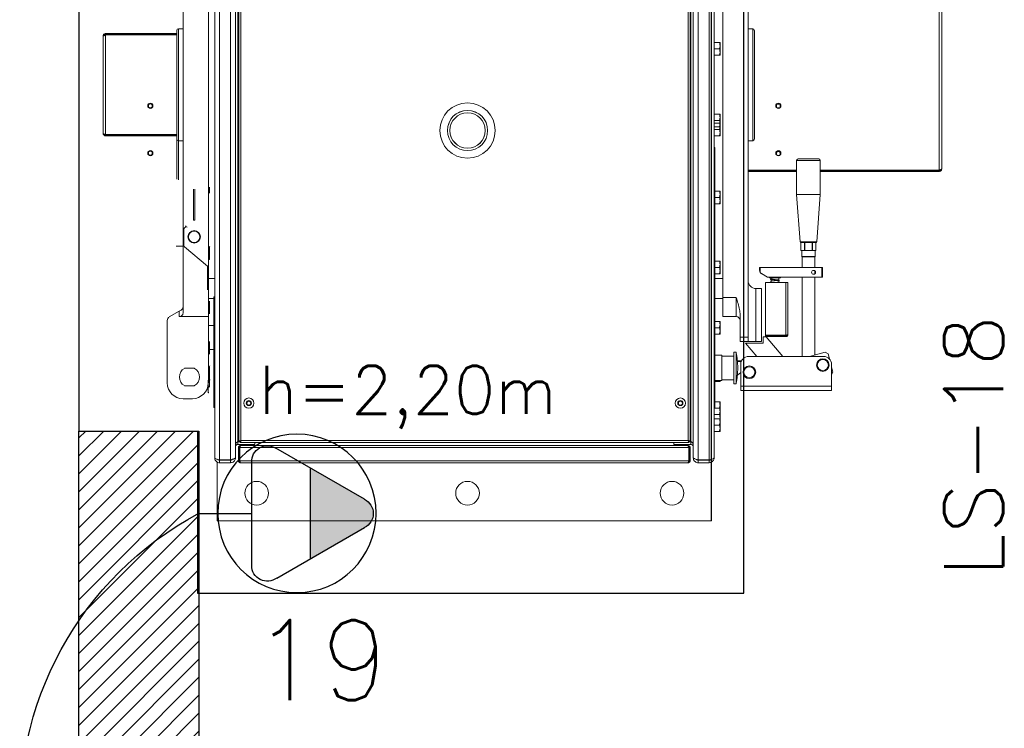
# Model space of a CAD drawing. Extents: x -21.9 to 51.8, y -25 to 17.
# Tile 44 of 53: x 13.8 to 15, y -4.1 to -3.2. Entities that reach past the tile are written whole.
import ezdxf
from ezdxf.enums import TextEntityAlignment as Align

# ---------------------------------------------------------------- set-up
doc = ezdxf.new("R2010")
doc.units = 0
doc.header["$MEASUREMENT"] = 0
for name, color, linetype in [('ILUMINACAO', 1, 'Continuous'), ('PAREDES', 8, 'Continuous'), ('TOMADAS_ENERGIA', 1, 'Continuous'), ('TUB_ELETRICA', 5, 'Continuous')]:
    doc.layers.add(name, color=color, linetype=linetype)
doc.styles.add('20--4-0', font='romans.shx', dxfattribs={"height": 0.08})
doc.styles.add('ROMANS', font='romans')

# ---------------------------------------------------------------- blocks, each defined once
blk = doc.blocks.new('LS-19')
for p, q in [((-133.1754, 58.0044), (-133.1754, 59.67)), ((-133.2159, 58.0947), (-133.2159, 59.1847)), ((-134.0068, 59.0725), (-134.0068, 58.2069)), ((-134.0068, 58.2069), (-133.8587, 58.2069)), ((-133.8587, 58.2069), (-133.8587, 58.0044)), ((-133.8587, 58.0044), (-133.1754, 58.0044))]:
    blk.add_line(p, q)
at = {"linetype": 'Continuous', "lineweight": 15}
for p, q in [((-133.8371, 58.1735), (-133.8371, 59.1059)), ((-133.831, 58.1709), (-133.831, 59.1085)), ((-133.8172, 58.1709), (-133.8172, 59.1085)), ((-133.8111, 58.1738), (-133.8111, 59.1056)), ((-133.2388, 59.1056), (-133.2388, 58.1738)), ((-133.2327, 59.1085), (-133.2327, 58.1709)), ((-133.2189, 59.1085), (-133.2189, 58.1709)), ((-133.2127, 59.1059), (-133.2127, 58.1735)), ((-133.8081, 58.1938), (-133.8081, 59.0856)), ((-133.2418, 59.0856), (-133.2418, 58.1938)), ((-133.8766, 58.3543), (-133.8766, 58.955)), ((-133.8067, 58.9268), (-133.8067, 58.1942)), ((-133.8042, 58.9259), (-133.8042, 58.1951)), ((-133.2451, 58.1951), (-133.2451, 58.9259)), ((-133.2426, 58.1942), (-133.2426, 58.9268)), ((-133.2019, 58.9294), (-133.2019, 58.3739)), ((-133.1703, 58.9251), (-133.1703, 58.3244)), ((-133.845, 58.35), (-133.845, 58.9055)), ((-132.9314, 58.7464), (-132.9314, 58.533)), ((-132.9281, 58.7447), (-132.9281, 58.5347)), ((-133.9734, 58.7036), (-133.9734, 58.7023)), ((-133.9734, 58.7036), (-133.8845, 58.7036)), ((-133.8845, 58.5219), (-133.8845, 58.7077)), ((-133.8766, 58.7097), (-133.8825, 58.7097)), ((-133.8825, 58.5209), (-133.8825, 58.7097)), ((-133.1644, 58.7097), (-133.1703, 58.7097)), ((-133.1644, 58.7097), (-133.1644, 58.5697)), ((-133.1624, 58.7077), (-133.1624, 58.5717)), ((-133.9766, 58.5791), (-133.9766, 58.7003)), ((-133.9734, 58.7023), (-133.8845, 58.7023)), ((-133.9734, 58.5775), (-133.9734, 58.7019)), ((-133.9734, 58.7019), (-133.8845, 58.7019)), ((-133.2127, 58.6923), (-133.206, 58.6923)), ((-133.2053, 58.6923), (-133.2053, 58.6883)), ((-133.2127, 58.6844), (-133.206, 58.6844)), ((-133.2053, 58.6883), (-133.2053, 58.6804)), ((-133.2053, 58.6804), (-133.2053, 58.6765)), ((-133.2127, 58.6765), (-133.206, 58.6765)), ((-133.2127, 58.6029), (-133.206, 58.6029)), ((-133.2127, 58.595), (-133.206, 58.595)), ((-133.2053, 58.6029), (-133.2053, 58.5989)), ((-133.2053, 58.5989), (-133.2053, 58.591)), ((-133.5461, 58.5826), (-133.5461, 58.5825)), ((-133.4959, 58.5825), (-133.4959, 58.5826)), ((-133.2127, 58.5917), (-133.206, 58.5917)), ((-133.2127, 58.5871), (-133.206, 58.5871)), ((-133.2127, 58.5838), (-133.206, 58.5838)), ((-133.2053, 58.5917), (-133.2053, 58.5878)), ((-133.2053, 58.591), (-133.2053, 58.5871)), ((-133.2053, 58.5878), (-133.2053, 58.5799)), ((-133.9734, 58.5775), (-133.8845, 58.5775)), ((-133.9734, 58.5758), (-133.9734, 58.5771)), ((-133.9734, 58.5771), (-133.8845, 58.5771)), ((-133.9734, 58.5758), (-133.8845, 58.5758)), ((-133.8845, 58.5717), (-133.8845, 58.5219)), ((-133.8825, 58.5697), (-133.8766, 58.5697)), ((-133.8825, 58.5697), (-133.8825, 58.5209)), ((-133.2127, 58.5759), (-133.206, 58.5759)), ((-133.2053, 58.5799), (-133.2053, 58.5759)), ((-133.1703, 58.5697), (-133.1644, 58.5697)), ((-133.2127, 58.5613), (-133.212, 58.5613)), ((-133.212, 58.5613), (-133.212, 58.2365)), ((-133.1096, 58.5451), (-133.1096, 58.5026)), ((-133.08, 58.5451), (-133.1096, 58.5451)), ((-133.1076, 58.547), (-133.0819, 58.547)), ((-133.08, 58.5026), (-133.08, 58.5451)), ((-133.1096, 58.533), (-133.1703, 58.533)), ((-133.1096, 58.5327), (-133.1703, 58.5327)), ((-133.1096, 58.5314), (-133.1703, 58.5314)), ((-132.9314, 58.533), (-133.08, 58.533)), ((-132.9314, 58.5327), (-133.08, 58.5327)), ((-132.9314, 58.5314), (-133.08, 58.5314)), ((-132.9314, 58.5314), (-132.9314, 58.5327)), ((-133.8636, 58.5093), (-133.8636, 58.4704)), ((-133.8617, 58.5093), (-133.8617, 58.4704)), ((-133.8617, 58.5093), (-133.8617, 58.4704)), ((-133.8434, 58.505), (-133.8434, 58.5116)), ((-133.212, 58.5067), (-133.206, 58.5067)), ((-133.2053, 58.5067), (-133.2053, 58.5028)), ((-133.8434, 58.5042), (-133.8434, 58.505)), ((-133.212, 58.4988), (-133.206, 58.4988)), ((-133.2053, 58.5028), (-133.2053, 58.4949)), ((-133.2053, 58.4949), (-133.2053, 58.4909)), ((-133.1096, 58.5026), (-133.1052, 58.4433)), ((-133.1096, 58.5026), (-133.08, 58.5026)), ((-133.0843, 58.4433), (-133.08, 58.5026)), ((-133.212, 58.4909), (-133.206, 58.4909)), ((-133.8617, 58.4704), (-133.8636, 58.4704)), ((-133.8755, 58.4388), (-133.8755, 58.4596)), ((-133.8753, 58.4379), (-133.8854, 58.4379)), ((-133.8459, 58.4132), (-133.8748, 58.4373)), ((-133.8432, 58.4376), (-133.8434, 58.4373)), ((-133.8434, 58.435), (-133.8434, 58.4373)), ((-133.8434, 58.4273), (-133.8434, 58.435)), ((-133.1052, 58.4433), (-133.0843, 58.4433)), ((-133.1042, 58.4424), (-133.0853, 58.4424)), ((-133.1041, 58.4424), (-133.1041, 58.4325)), ((-133.1041, 58.4424), (-133.1041, 58.4325)), ((-133.0996, 58.4424), (-133.0996, 58.4325)), ((-133.0993, 58.4424), (-133.0993, 58.4325)), ((-133.0902, 58.4424), (-133.0902, 58.4325)), ((-133.0899, 58.4424), (-133.0899, 58.4325)), ((-133.0854, 58.4325), (-133.0854, 58.4424)), ((-133.0854, 58.4424), (-133.0854, 58.4325)), ((-133.8434, 58.4217), (-133.8434, 58.4273)), ((-133.8434, 58.4215), (-133.8434, 58.4217)), ((-133.8434, 58.4215), (-133.8432, 58.4212)), ((-133.1041, 58.4325), (-133.1028, 58.4325)), ((-133.1032, 58.4325), (-133.1032, 58.4251)), ((-133.1032, 58.4251), (-133.1027, 58.4246)), ((-133.1032, 58.4251), (-133.0864, 58.4251)), ((-133.101, 58.4325), (-133.1028, 58.4325)), ((-133.1027, 58.4246), (-133.1027, 58.4112)), ((-133.0869, 58.4246), (-133.1027, 58.4246)), ((-133.0873, 58.4246), (-133.1027, 58.4246)), ((-133.101, 58.4325), (-133.0996, 58.4325)), ((-133.0993, 58.4325), (-133.0996, 58.4325)), ((-133.0993, 58.4325), (-133.0966, 58.4325)), ((-133.093, 58.4325), (-133.0966, 58.4325)), ((-133.093, 58.4325), (-133.0902, 58.4325)), ((-133.0899, 58.4325), (-133.0902, 58.4325)), ((-133.0899, 58.4325), (-133.0886, 58.4325)), ((-133.0868, 58.4325), (-133.0886, 58.4325)), ((-133.0869, 58.4246), (-133.0873, 58.4246)), ((-133.0869, 58.4246), (-133.0864, 58.4251)), ((-133.0869, 58.4112), (-133.0869, 58.4246)), ((-133.0868, 58.4325), (-133.0854, 58.4325)), ((-133.0864, 58.4251), (-133.0864, 58.4325)), ((-133.8459, 58.3836), (-133.8459, 58.4132)), ((-133.212, 58.4191), (-133.206, 58.4191)), ((-133.212, 58.4112), (-133.206, 58.4112)), ((-133.2053, 58.4191), (-133.2053, 58.4152)), ((-133.2053, 58.4152), (-133.2053, 58.4073)), ((-133.156, 58.4079), (-133.156, 58.4112)), ((-133.156, 58.4112), (-133.155, 58.4112)), ((-133.156, 58.4112), (-133.156, 58.4079)), ((-133.156, 58.4112), (-133.156, 58.4112)), ((-133.155, 58.4112), (-133.155, 58.405)), ((-133.155, 58.4112), (-133.078, 58.4112)), ((-133.078, 58.3994), (-133.078, 58.4112)), ((-133.078, 58.4112), (-133.077, 58.4112)), ((-133.077, 58.4112), (-133.077, 58.3994)), ((-133.8371, 58.3975), (-133.845, 58.3975)), ((-133.212, 58.4033), (-133.206, 58.4033)), ((-133.2019, 58.3975), (-133.212, 58.3975)), ((-133.2053, 58.4073), (-133.2053, 58.4033)), ((-133.156, 58.4079), (-133.156, 58.4079)), ((-133.1535, 58.4037), (-133.1535, 58.4037)), ((-133.1535, 58.4037), (-133.1461, 58.3994)), ((-133.1535, 58.4037), (-133.1461, 58.3994)), ((-133.1461, 58.3994), (-133.078, 58.3994)), ((-133.1461, 58.3994), (-133.1461, 58.3994)), ((-133.1436, 58.3994), (-133.1436, 58.3984)), ((-133.1436, 58.3984), (-133.1367, 58.3984)), ((-133.1414, 58.3984), (-133.1414, 58.397)), ((-133.1414, 58.396), (-133.1414, 58.3935)), ((-133.1367, 58.3984), (-133.1298, 58.3984)), ((-133.132, 58.3955), (-133.132, 58.3984)), ((-133.1298, 58.3984), (-133.1298, 58.3994)), ((-133.1027, 58.3994), (-133.1027, 58.3002)), ((-133.0869, 58.4033), (-133.0869, 58.4073)), ((-133.0869, 58.302), (-133.0869, 58.3994)), ((-133.0864, 58.4053), (-133.0862, 58.4064)), ((-133.0862, 58.4042), (-133.0864, 58.4053)), ((-133.0862, 58.4064), (-133.0862, 58.4065)), ((-133.0862, 58.4041), (-133.0862, 58.4042)), ((-133.077, 58.3994), (-133.078, 58.3994)), ((-133.1604, 58.3851), (-133.1604, 58.3189)), ((-133.1535, 58.3851), (-133.1604, 58.3851)), ((-133.1535, 58.3851), (-133.1535, 58.3189)), ((-133.1483, 58.3925), (-133.1229, 58.3925)), ((-133.1483, 58.3267), (-133.1483, 58.3925)), ((-133.132, 58.3925), (-133.132, 58.3944)), ((-133.1229, 58.3267), (-133.1229, 58.3925)), ((-133.1229, 58.3925), (-133.1206, 58.3925)), ((-133.1206, 58.3925), (-133.1206, 58.3273)), ((-133.8383, 58.3727), (-133.845, 58.3727)), ((-133.8383, 58.2365), (-133.8383, 58.3747)), ((-133.8371, 58.3747), (-133.8383, 58.3747)), ((-133.2019, 58.3727), (-133.212, 58.3727)), ((-133.2019, 58.3739), (-133.1851, 58.3739)), ((-133.2019, 58.35), (-133.2019, 58.3739)), ((-133.1851, 58.35), (-133.1851, 58.3739)), ((-133.8434, 58.3659), (-133.8434, 58.3694)), ((-133.8434, 58.358), (-133.8434, 58.3659)), ((-133.8939, 58.3495), (-133.8816, 58.3566)), ((-133.8816, 58.3566), (-133.8791, 58.358)), ((-133.8816, 58.35), (-133.8816, 58.3566)), ((-133.8807, 58.35), (-133.8816, 58.35)), ((-133.8807, 58.35), (-133.845, 58.35)), ((-133.845, 58.35), (-133.845, 58.2671)), ((-133.8434, 58.3536), (-133.8434, 58.358)), ((-133.1851, 58.35), (-133.2019, 58.35)), ((-133.1802, 58.3522), (-133.1802, 58.3244)), ((-133.8964, 58.2671), (-133.8964, 58.3452)), ((-133.8383, 58.3387), (-133.845, 58.3387)), ((-133.212, 58.344), (-133.206, 58.344)), ((-133.212, 58.3361), (-133.206, 58.3361)), ((-133.2053, 58.344), (-133.2053, 58.34)), ((-133.2053, 58.34), (-133.2053, 58.3321)), ((-133.212, 58.3282), (-133.206, 58.3282)), ((-133.2053, 58.3321), (-133.2053, 58.3282)), ((-133.1802, 58.3244), (-133.1703, 58.3244)), ((-133.1802, 58.3189), (-133.1802, 58.3244)), ((-133.1703, 58.3244), (-133.1703, 58.3189)), ((-133.1515, 58.3248), (-133.1515, 58.3169)), ((-133.1477, 58.3248), (-133.1515, 58.3248)), ((-133.1483, 58.3267), (-133.1229, 58.3267)), ((-133.1229, 58.3263), (-133.1483, 58.3263)), ((-133.1483, 58.3263), (-133.1483, 58.325)), ((-133.1483, 58.325), (-133.1229, 58.325)), ((-133.127, 58.3002), (-133.1477, 58.3248)), ((-133.1229, 58.325), (-133.1229, 58.3263)), ((-133.8434, 58.314), (-133.8434, 58.3188)), ((-133.8434, 58.3062), (-133.8434, 58.314)), ((-133.1703, 58.3189), (-133.1802, 58.3189)), ((-133.1515, 58.3169), (-133.1733, 58.3169)), ((-133.1733, 58.3169), (-133.1592, 58.3002)), ((-133.1604, 58.3189), (-133.1703, 58.3189)), ((-133.1535, 58.3189), (-133.1604, 58.3189)), ((-133.845, 58.309), (-133.8383, 58.309)), ((-133.8434, 58.3062), (-133.8434, 58.3031)), ((-133.2029, 58.3016), (-133.212, 58.3016)), ((-133.2029, 58.27), (-133.2029, 58.3016)), ((-133.1881, 58.3007), (-133.2029, 58.3007)), ((-133.1853, 58.3056), (-133.1881, 58.3056)), ((-133.1881, 58.2661), (-133.1881, 58.3056)), ((-133.1853, 58.2661), (-133.1853, 58.3056)), ((-133.1696, 58.3002), (-133.0758, 58.3002)), ((-133.0935, 58.3002), (-133.0739, 58.3055)), ((-133.0703, 58.3034), (-133.0739, 58.3055)), ((-133.0703, 58.3034), (-133.0686, 58.2972)), ((-133.875, 58.2854), (-133.8625, 58.2854)), ((-133.8431, 58.2883), (-133.8434, 58.2878)), ((-133.8434, 58.2874), (-133.8434, 58.2878)), ((-133.8434, 58.2815), (-133.8434, 58.2874)), ((-133.8431, 58.2883), (-133.8431, 58.2883)), ((-133.1836, 58.2949), (-133.1783, 58.2949)), ((-133.1788, 58.2939), (-133.1835, 58.2939)), ((-133.1795, 58.2904), (-133.1795, 58.2629)), ((-133.0659, 58.2904), (-133.0659, 58.2629)), ((-133.0659, 58.287), (-133.0642, 58.2805)), ((-133.8434, 58.274), (-133.8434, 58.2815)), ((-133.8434, 58.272), (-133.8434, 58.274)), ((-133.1836, 58.2768), (-133.1795, 58.2803)), ((-133.0659, 58.2775), (-133.0642, 58.2805)), ((-133.8625, 58.2636), (-133.875, 58.2636)), ((-133.8454, 58.2665), (-133.8454, 58.2704)), ((-133.8454, 58.2586), (-133.8454, 58.2665)), ((-133.8434, 58.2704), (-133.8447, 58.2704)), ((-133.8434, 58.2625), (-133.8447, 58.2625)), ((-133.8434, 58.272), (-133.8431, 58.2716)), ((-133.8434, 58.2695), (-133.8434, 58.272)), ((-133.8434, 58.2695), (-133.8432, 58.2715)), ((-133.8434, 58.2626), (-133.8434, 58.2695)), ((-133.8434, 58.2616), (-133.8434, 58.2626)), ((-133.212, 58.27), (-133.2029, 58.27)), ((-133.212, 58.2687), (-133.206, 58.2687)), ((-133.2057, 58.27), (-133.206, 58.2687)), ((-133.2053, 58.27), (-133.2053, 58.2687)), ((-133.2029, 58.271), (-133.1881, 58.271)), ((-133.1881, 58.2661), (-133.1853, 58.2661)), ((-133.1795, 58.2629), (-133.0659, 58.2629)), ((-133.1795, 58.2629), (-133.1795, 58.2578)), ((-133.0659, 58.2629), (-133.0659, 58.2578)), ((-133.8454, 58.2546), (-133.8454, 58.2586)), ((-133.1795, 58.2578), (-133.0659, 58.2578)), ((-133.8648, 58.2473), (-133.8766, 58.2473)), ((-133.8371, 58.2365), (-133.8383, 58.2365)), ((-133.2127, 58.2365), (-133.212, 58.2365)), ((-133.212, 58.2434), (-133.206, 58.2434)), ((-133.2053, 58.2434), (-133.2053, 58.2394)), ((-133.2053, 58.2394), (-133.2053, 58.2315)), ((-133.2127, 58.2355), (-133.206, 58.2355)), ((-133.2127, 58.2276), (-133.206, 58.2276)), ((-133.2053, 58.2315), (-133.2053, 58.2276)), ((-133.2053, 58.2276), (-133.2053, 58.2236)), ((-133.2053, 58.2236), (-133.2053, 58.2222)), ((-133.2127, 58.2223), (-133.206, 58.2223)), ((-133.2127, 58.2144), (-133.206, 58.2144)), ((-133.2053, 58.2223), (-133.2053, 58.2184)), ((-133.2053, 58.2184), (-133.2053, 58.2105)), ((-133.2127, 58.2065), (-133.206, 58.2065)), ((-133.2053, 58.2105), (-133.2053, 58.2065)), ((-133.8081, 58.1934), (-133.8088, 58.1933)), ((-133.8081, 58.1938), (-133.8051, 58.1938)), ((-133.8081, 58.1934), (-133.8081, 58.1903)), ((-133.8081, 58.1934), (-133.8051, 58.1934)), ((-133.8081, 58.1903), (-133.7869, 58.1903)), ((-133.8067, 58.1942), (-133.8054, 58.1942)), ((-133.8051, 58.1925), (-133.8051, 58.1938)), ((-133.8051, 58.1925), (-133.2442, 58.1925)), ((-133.8047, 58.1888), (-133.8047, 58.1885)), ((-133.8044, 58.1888), (-133.8047, 58.1888)), ((-133.2457, 58.1888), (-133.8044, 58.1888)), ((-133.8042, 58.1951), (-133.2451, 58.1951)), ((-133.8012, 58.1903), (-133.8012, 58.1888)), ((-133.7884, 58.1888), (-133.7884, 58.1903)), ((-133.7869, 58.1925), (-133.7869, 58.1903)), ((-133.263, 58.1925), (-133.263, 58.1903)), ((-133.2418, 58.1903), (-133.263, 58.1903)), ((-133.2615, 58.1903), (-133.2615, 58.1888)), ((-133.2487, 58.1888), (-133.2487, 58.1903)), ((-133.2453, 58.1888), (-133.2457, 58.1888)), ((-133.2453, 58.1888), (-133.2453, 58.1885)), ((-133.2442, 58.1925), (-133.2442, 58.1938)), ((-133.2418, 58.1938), (-133.2442, 58.1938)), ((-133.2418, 58.1934), (-133.2442, 58.1934)), ((-133.2426, 58.1942), (-133.2438, 58.1942)), ((-133.2418, 58.1934), (-133.2418, 58.1903)), ((-133.806, 58.1862), (-133.8073, 58.1862)), ((-133.8073, 58.1699), (-133.8073, 58.1862)), ((-133.806, 58.1699), (-133.806, 58.1862)), ((-133.8057, 58.1699), (-133.8057, 58.1862)), ((-133.2444, 58.1862), (-133.8057, 58.1862)), ((-133.2444, 58.1699), (-133.2444, 58.1862)), ((-133.244, 58.1862), (-133.2428, 58.1862)), ((-133.244, 58.1699), (-133.244, 58.1862)), ((-133.2428, 58.1699), (-133.2428, 58.1862)), ((-133.834, 58.1681), (-133.834, 58.0947)), ((-133.831, 58.1709), (-133.8172, 58.1709)), ((-133.831, 58.1674), (-133.831, 58.1705)), ((-133.831, 58.1705), (-133.8172, 58.1705)), ((-133.831, 58.1674), (-133.8172, 58.1674)), ((-133.8172, 58.1705), (-133.8172, 58.1674)), ((-133.8111, 58.1735), (-133.8111, 58.1738)), ((-133.8073, 58.1699), (-133.806, 58.1699)), ((-133.2444, 58.1699), (-133.8057, 58.1699)), ((-133.2453, 58.1674), (-133.8047, 58.1674)), ((-133.2428, 58.1699), (-133.244, 58.1699)), ((-133.2388, 58.1738), (-133.2388, 58.1735)), ((-133.2189, 58.1709), (-133.2327, 58.1709)), ((-133.2327, 58.1705), (-133.2327, 58.1674)), ((-133.2189, 58.1705), (-133.2327, 58.1705)), ((-133.2189, 58.1674), (-133.2327, 58.1674)), ((-133.2189, 58.1674), (-133.2189, 58.1705)), ((-133.2159, 58.0947), (-133.2159, 58.1682)), ((-133.834, 58.0947), (-133.2159, 58.0947))]:
    blk.add_line(p, q, dxfattribs=at)
for centre, radius in [((-133.9175, 58.6134), 0.00321), ((-133.9175, 58.6134), 0.00247), ((-133.521, 58.5825), 0.0346), ((-133.521, 58.5825), 0.0251), ((-133.1324, 58.6134), 0.00321), ((-133.1324, 58.6131), 0.00247), ((-133.521, 58.5825), 0.0221), ((-133.9175, 58.5542), 0.00321), ((-133.9175, 58.5542), 0.00247), ((-133.1324, 58.5542), 0.00321), ((-133.1324, 58.5539), 0.00247), ((-133.8627, 58.4497), 0.00784), ((-133.8627, 58.4497), 0.0071), ((-133.0883, 58.4053), 0.00247), ((-133.1686, 58.2805), 0.0079), ((-133.1686, 58.2805), 0.00691), ((-133.0768, 58.2894), 0.0079), ((-133.0768, 58.2894), 0.00691), ((-133.7944, 58.2419), 0.00642), ((-133.2549, 58.2419), 0.00642), ((-133.7944, 58.2419), 0.00321), ((-133.7944, 58.2419), 0.00247), ((-133.2549, 58.2419), 0.00321), ((-133.2549, 58.2419), 0.00247), ((-133.7846, 58.1293), 0.0148), ((-133.521, 58.1293), 0.0148), ((-133.2653, 58.1293), 0.0148)]:
    blk.add_circle(centre, radius, dxfattribs=at)
for centre, radius, start, end in [((-133.8825, 58.7077), 0.00197, 90, 180), ((-133.1644, 58.7077), 0.00197, 0, 90), ((-133.521, 58.5826), 0.0251, 0, 180), ((-133.1324, 58.6132), 0.00247, 180.0004, 359.9996), ((-133.521, 58.5826), 0.0221, 180, 270), ((-133.521, 58.5826), 0.0221, 270, 360), ((-133.8825, 58.5717), 0.00197, 180, 270), ((-133.1644, 58.5717), 0.00197, 270, 0), ((-133.1324, 58.5539), 0.00247, 180.0004, 359.9996), ((-133.1076, 58.5451), 0.00197, 90, 180), ((-133.0819, 58.5451), 0.00197, 0, 90), ((-133.8735, 58.4596), 0.00197, 90, 180), ((-133.8715, 58.4635), 0.00197, 180, 270), ((-133.8735, 58.4388), 0.00197, 180, 230.1944), ((-133.1042, 58.4434), 0.000987, 184.2364, 270), ((-133.0853, 58.4434), 0.000987, 270, 355.7636), ((-133.151, 58.4079), 0.00494, 216.8699, 240), ((-133.151, 58.4079), 0.00494, 216.8699, 240), ((-133.1318, 58.3984), 0.000494, 240, 0), ((-133.0883, 58.4053), 0.00247, 305.0927, 54.9073), ((-133.1604, 58.3949), 0.00987, 180, 270), ((-133.8816, 58.3623), 0.00494, 300, 0), ((-133.8914, 58.3452), 0.00494, 120, 180), ((-133.1851, 58.3451), 0.00494, 0, 90), ((-133.2819, 58.2851), 0.0987, 0.4327, 11.9789), ((-133.1696, 58.2904), 0.00987, 90, 180), ((-133.0758, 58.2904), 0.00987, 0, 90), ((-133.8687, 58.2745), 0.0125, 119.9867, 240.0133), ((-133.8687, 58.2745), 0.0125, 299.9867, 60.0133), ((-133.2819, 58.2866), 0.0987, 348.0211, 359.5673), ((-133.8766, 58.2671), 0.0197, 180, 270), ((-133.8648, 58.2671), 0.0197, 270, 0)]:
    blk.add_arc(centre, radius, start, end, dxfattribs=at)
for major_axis, start_param, end_param in [((-0.00349, 0.00349), 0.785398, 1.428894), ((0.00349, 0.00349), 2.356194, 2.999701)]:
    blk.add_ellipse((-133.151, 58.4079), major_axis=major_axis, ratio=1, start_param=start_param, end_param=end_param, dxfattribs=at)
for points, knots in [([(-133.9734, 58.7036), (-133.9738, 58.7035), (-133.9745, 58.7034), (-133.9755, 58.7028), (-133.9763, 58.7019), (-133.9766, 58.701), (-133.9766, 58.7005), (-133.9766, 58.7003)], [0, 0, 0, 0, 0.225283, 0.45062, 0.675956, 0.901292, 1, 1, 1, 1]), ([(-133.9766, 58.7003), (-133.9766, 58.7004), (-133.9765, 58.7007), (-133.9759, 58.701), (-133.975, 58.7014), (-133.9741, 58.7017), (-133.9735, 58.7019), (-133.9734, 58.7019)], [0, 0, 0, 0, 0.225283, 0.45062, 0.675956, 0.901292, 1, 1, 1, 1]), ([(-133.9734, 58.7023), (-133.9736, 58.7023), (-133.9741, 58.7022), (-133.9747, 58.7018), (-133.9749, 58.7015), (-133.975, 58.7014)], [0, 0, 0, 0, 0.392123, 0.784386, 1, 1, 1, 1]), ([(-133.206, 58.6923), (-133.2058, 58.6916), (-133.2055, 58.6904), (-133.2054, 58.689), (-133.2053, 58.6883)], [0, 0, 0, 0, 0.495458, 1, 1, 1, 1]), ([(-133.2053, 58.6923), (-133.2054, 58.6923), (-133.2054, 58.6923), (-133.2058, 58.6923), (-133.206, 58.6923)], [0, 0, 0, 0, 0.268631, 1, 1, 1, 1]), ([(-133.2053, 58.6883), (-133.2053, 58.6882), (-133.2053, 58.6875), (-133.2055, 58.6862), (-133.2059, 58.685), (-133.206, 58.6844)], [0, 0, 0, 0, 0.070086, 0.530782, 1, 1, 1, 1]), ([(-133.206, 58.6844), (-133.2058, 58.6837), (-133.2055, 58.6825), (-133.2054, 58.6811), (-133.2053, 58.6804)], [0, 0, 0, 0, 0.495458, 1, 1, 1, 1]), ([(-133.2053, 58.6804), (-133.2053, 58.6803), (-133.2053, 58.6796), (-133.2055, 58.6783), (-133.2059, 58.6771), (-133.206, 58.6765)], [0, 0, 0, 0, 0.070086, 0.530782, 1, 1, 1, 1]), ([(-133.206, 58.6765), (-133.2058, 58.6765), (-133.2054, 58.6765), (-133.2054, 58.6765), (-133.2053, 58.6765)], [0, 0, 0, 0, 0.731369, 1, 1, 1, 1]), ([(-133.206, 58.6029), (-133.2058, 58.6023), (-133.2055, 58.601), (-133.2054, 58.5996), (-133.2053, 58.5989)], [0, 0, 0, 0, 0.495458, 1, 1, 1, 1]), ([(-133.2053, 58.6029), (-133.2054, 58.6029), (-133.2054, 58.6029), (-133.2058, 58.6029), (-133.206, 58.6029)], [0, 0, 0, 0, 0.268631, 1, 1, 1, 1]), ([(-133.2053, 58.5989), (-133.2053, 58.5989), (-133.2053, 58.5981), (-133.2055, 58.5968), (-133.2059, 58.5956), (-133.206, 58.595)], [0, 0, 0, 0, 0.070086, 0.530782, 1, 1, 1, 1]), ([(-133.206, 58.595), (-133.2058, 58.5944), (-133.2055, 58.5931), (-133.2054, 58.5917), (-133.2053, 58.591)], [0, 0, 0, 0, 0.495458, 1, 1, 1, 1]), ([(-133.206, 58.5917), (-133.2058, 58.5911), (-133.2055, 58.5898), (-133.2054, 58.5884), (-133.2053, 58.5878)], [0, 0, 0, 0, 0.495458, 1, 1, 1, 1]), ([(-133.2053, 58.5917), (-133.2054, 58.5917), (-133.2054, 58.5917), (-133.2058, 58.5917), (-133.206, 58.5917)], [0, 0, 0, 0, 0.268631, 1, 1, 1, 1]), ([(-133.2053, 58.591), (-133.2053, 58.591), (-133.2053, 58.5902), (-133.2055, 58.5889), (-133.2059, 58.5877), (-133.206, 58.5871)], [0, 0, 0, 0, 0.070086, 0.530782, 1, 1, 1, 1]), ([(-133.2053, 58.5878), (-133.2053, 58.5877), (-133.2053, 58.587), (-133.2055, 58.5856), (-133.2059, 58.5844), (-133.206, 58.5838)], [0, 0, 0, 0, 0.070086, 0.530782, 1, 1, 1, 1]), ([(-133.206, 58.5871), (-133.2058, 58.5871), (-133.2054, 58.5871), (-133.2054, 58.5871), (-133.2053, 58.5871)], [0, 0, 0, 0, 0.731369, 1, 1, 1, 1]), ([(-133.206, 58.5838), (-133.2058, 58.5832), (-133.2055, 58.5819), (-133.2054, 58.5805), (-133.2053, 58.5799)], [0, 0, 0, 0, 0.495458, 1, 1, 1, 1]), ([(-133.9734, 58.5775), (-133.9738, 58.5776), (-133.9745, 58.5778), (-133.9755, 58.5782), (-133.9763, 58.5786), (-133.9766, 58.5789), (-133.9766, 58.579), (-133.9766, 58.5791)], [0, 0, 0, 0, 0.225283, 0.45062, 0.675956, 0.901292, 1, 1, 1, 1]), ([(-133.9766, 58.5791), (-133.9766, 58.5787), (-133.9765, 58.5779), (-133.9759, 58.5769), (-133.975, 58.5762), (-133.9741, 58.5759), (-133.9735, 58.5758), (-133.9734, 58.5758)], [0, 0, 0, 0, 0.225283, 0.45062, 0.675956, 0.901292, 1, 1, 1, 1]), ([(-133.975, 58.578), (-133.9749, 58.5779), (-133.9748, 58.5776), (-133.9742, 58.5772), (-133.9737, 58.5771), (-133.9734, 58.5771), (-133.9734, 58.5771)], [0, 0, 0, 0, 0.174573, 0.563687, 0.952801, 1, 1, 1, 1]), ([(-133.2053, 58.5799), (-133.2053, 58.5798), (-133.2053, 58.5791), (-133.2055, 58.5777), (-133.2059, 58.5765), (-133.206, 58.5759)], [0, 0, 0, 0, 0.070086, 0.530782, 1, 1, 1, 1]), ([(-133.206, 58.5759), (-133.2058, 58.5759), (-133.2054, 58.5759), (-133.2054, 58.5759), (-133.2053, 58.5759)], [0, 0, 0, 0, 0.731369, 1, 1, 1, 1]), ([(-132.9281, 58.5347), (-132.9281, 58.5345), (-132.9282, 58.5343), (-132.9288, 58.5339), (-132.9297, 58.5336), (-132.9306, 58.5333), (-132.9312, 58.5331), (-132.9314, 58.533)], [0, 0, 0, 0, 0.225283, 0.45062, 0.675956, 0.901292, 1, 1, 1, 1]), ([(-132.9314, 58.5314), (-132.931, 58.5314), (-132.9302, 58.5315), (-132.9292, 58.5321), (-132.9285, 58.533), (-132.9281, 58.5339), (-132.9281, 58.5345), (-132.9281, 58.5347)], [0, 0, 0, 0, 0.225283, 0.45062, 0.675956, 0.901292, 1, 1, 1, 1]), ([(-132.9314, 58.5327), (-132.9311, 58.5327), (-132.9306, 58.5328), (-132.93, 58.5331), (-132.9298, 58.5334), (-132.9298, 58.5336)], [0, 0, 0, 0, 0.3921229, 0.7843857, 1, 1, 1, 1]), ([(-133.206, 58.5067), (-133.2058, 58.5061), (-133.2055, 58.5048), (-133.2054, 58.5034), (-133.2053, 58.5028)], [0, 0, 0, 0, 0.495458, 1, 1, 1, 1]), ([(-133.2053, 58.5067), (-133.2054, 58.5067), (-133.2054, 58.5067), (-133.2058, 58.5067), (-133.206, 58.5067)], [0, 0, 0, 0, 0.268631, 1, 1, 1, 1]), ([(-133.2053, 58.5028), (-133.2053, 58.5027), (-133.2053, 58.502), (-133.2055, 58.5006), (-133.2059, 58.4994), (-133.206, 58.4988)], [0, 0, 0, 0, 0.070086, 0.530782, 1, 1, 1, 1]), ([(-133.206, 58.4988), (-133.2058, 58.4982), (-133.2055, 58.4969), (-133.2054, 58.4955), (-133.2053, 58.4949)], [0, 0, 0, 0, 0.495458, 1, 1, 1, 1]), ([(-133.2053, 58.4949), (-133.2053, 58.4948), (-133.2053, 58.4941), (-133.2055, 58.4927), (-133.2059, 58.4915), (-133.206, 58.4909)], [0, 0, 0, 0, 0.070086, 0.530782, 1, 1, 1, 1]), ([(-133.206, 58.4909), (-133.2058, 58.4909), (-133.2054, 58.4909), (-133.2054, 58.4909), (-133.2053, 58.4909)], [0, 0, 0, 0, 0.731369, 1, 1, 1, 1]), ([(-133.206, 58.4191), (-133.2058, 58.4185), (-133.2055, 58.4172), (-133.2054, 58.4158), (-133.2053, 58.4152)], [0, 0, 0, 0, 0.495458, 1, 1, 1, 1]), ([(-133.2053, 58.4191), (-133.2054, 58.4191), (-133.2054, 58.4191), (-133.2058, 58.4191), (-133.206, 58.4191)], [0, 0, 0, 0, 0.268631, 1, 1, 1, 1]), ([(-133.2053, 58.4152), (-133.2053, 58.4151), (-133.2053, 58.4144), (-133.2055, 58.413), (-133.2059, 58.4118), (-133.206, 58.4112)], [0, 0, 0, 0, 0.070086, 0.530782, 1, 1, 1, 1]), ([(-133.206, 58.4112), (-133.2058, 58.4106), (-133.2055, 58.4093), (-133.2054, 58.4079), (-133.2053, 58.4073)], [0, 0, 0, 0, 0.495458, 1, 1, 1, 1]), ([(-133.2053, 58.4073), (-133.2053, 58.4072), (-133.2053, 58.4065), (-133.2055, 58.4051), (-133.2059, 58.4039), (-133.206, 58.4033)], [0, 0, 0, 0, 0.070086, 0.530782, 1, 1, 1, 1]), ([(-133.206, 58.4033), (-133.2058, 58.4033), (-133.2054, 58.4033), (-133.2054, 58.4033), (-133.2053, 58.4033)], [0, 0, 0, 0, 0.731369, 1, 1, 1, 1]), ([(-133.1414, 58.3973), (-133.1415, 58.3973), (-133.1418, 58.3972), (-133.1421, 58.397), (-133.1422, 58.3966), (-133.1421, 58.3963), (-133.1415, 58.3959), (-133.1407, 58.3958), (-133.1395, 58.3956), (-133.1384, 58.3954), (-133.1371, 58.3953), (-133.1357, 58.3951), (-133.1344, 58.395), (-133.1333, 58.3948), (-133.1325, 58.3947), (-133.1322, 58.3945), (-133.1322, 58.3946), (-133.1322, 58.3946)], [0, 0, 0, 0, 0.036858, 0.09938, 0.132507, 0.167749, 0.236558, 0.367837, 0.436542, 0.508108, 0.587103, 0.669718, 0.751799, 0.834556, 0.916414, 0.979689, 1, 1, 1, 1]), ([(-133.132, 58.3942), (-133.1318, 58.3942), (-133.1315, 58.3943), (-133.1313, 58.3947), (-133.1313, 58.395), (-133.1315, 58.3954), (-133.132, 58.3955), (-133.1325, 58.3957), (-133.1332, 58.3958), (-133.1342, 58.3959), (-133.1355, 58.3961), (-133.1369, 58.3962), (-133.1383, 58.3964), (-133.1395, 58.3966), (-133.1405, 58.3967), (-133.1411, 58.3969), (-133.1412, 58.3969), (-133.1412, 58.3969)], [0, 0, 0, 0, 0.074127, 0.123622, 0.1546, 0.188235, 0.251232, 0.314314, 0.382963, 0.455694, 0.534427, 0.618076, 0.702734, 0.785266, 0.869149, 0.944068, 1, 1, 1, 1]), ([(-133.132, 58.3978), (-133.132, 58.3978), (-133.1317, 58.3979), (-133.1314, 58.3981), (-133.1313, 58.3983), (-133.1313, 58.3984)], [0, 0, 0, 0, 0.1554392, 0.568035, 1, 1, 1, 1]), ([(-133.0869, 58.4073), (-133.0871, 58.4075), (-133.0873, 58.4077), (-133.0881, 58.4077), (-133.0883, 58.4077)], [0, 0, 0, 0, 0.642106, 1, 1, 1, 1]), ([(-133.0883, 58.4029), (-133.0883, 58.4029), (-133.0877, 58.4028), (-133.0872, 58.4031), (-133.087, 58.4032), (-133.0869, 58.4033)], [0, 0, 0, 0, 0.080946, 0.68638, 1, 1, 1, 1]), ([(-133.1414, 58.3937), (-133.1416, 58.3937), (-133.1419, 58.3936), (-133.1421, 58.3934), (-133.1422, 58.3931), (-133.1421, 58.3927), (-133.1419, 58.3926), (-133.1417, 58.3925), (-133.1416, 58.3925)], [0, 0, 0, 0, 0.25542, 0.475783, 0.555884, 0.635135, 0.865716, 1, 1, 1, 1]), ([(-133.1351, 58.3925), (-133.1352, 58.3925), (-133.1359, 58.3926), (-133.137, 58.3927), (-133.1383, 58.3929), (-133.1394, 58.393), (-133.1402, 58.3931), (-133.1409, 58.3932), (-133.1412, 58.3933), (-133.1412, 58.3933), (-133.1412, 58.3933)], [0, 0, 0, 0, 0.069445, 0.246172, 0.414126, 0.563602, 0.702789, 0.832525, 0.963164, 1, 1, 1, 1]), ([(-133.1851, 58.3739), (-133.1851, 58.3739), (-133.1843, 58.3713), (-133.1827, 58.3662), (-133.1811, 58.3602), (-133.1803, 58.3555), (-133.1802, 58.3533), (-133.1802, 58.3522)], [0, 0, 0, 0, 0.001943, 0.34634, 0.691365, 0.845391, 1, 1, 1, 1]), ([(-133.8766, 58.3543), (-133.8767, 58.3537), (-133.8768, 58.3527), (-133.8778, 58.3514), (-133.879, 58.3505), (-133.8801, 58.3501), (-133.8806, 58.35), (-133.8807, 58.35)], [0, 0, 0, 0, 0.303577, 0.57954, 0.790069, 0.962394, 1, 1, 1, 1]), ([(-133.206, 58.344), (-133.2058, 58.3433), (-133.2055, 58.342), (-133.2054, 58.3407), (-133.2053, 58.34)], [0, 0, 0, 0, 0.495458, 1, 1, 1, 1]), ([(-133.2053, 58.344), (-133.2054, 58.344), (-133.2054, 58.344), (-133.2058, 58.344), (-133.206, 58.344)], [0, 0, 0, 0, 0.268631, 1, 1, 1, 1]), ([(-133.2053, 58.34), (-133.2053, 58.3399), (-133.2053, 58.3392), (-133.2055, 58.3379), (-133.2059, 58.3367), (-133.206, 58.3361)], [0, 0, 0, 0, 0.070086, 0.530782, 1, 1, 1, 1]), ([(-133.206, 58.3361), (-133.2058, 58.3354), (-133.2055, 58.3341), (-133.2054, 58.3328), (-133.2053, 58.3321)], [0, 0, 0, 0, 0.495458, 1, 1, 1, 1]), ([(-133.2053, 58.3321), (-133.2053, 58.332), (-133.2053, 58.3313), (-133.2055, 58.33), (-133.2059, 58.3288), (-133.206, 58.3282)], [0, 0, 0, 0, 0.070086, 0.530782, 1, 1, 1, 1]), ([(-133.206, 58.3282), (-133.2058, 58.3282), (-133.2054, 58.3282), (-133.2054, 58.3282), (-133.2053, 58.3282)], [0, 0, 0, 0, 0.731369, 1, 1, 1, 1]), ([(-133.1206, 58.3273), (-133.1206, 58.3273), (-133.1207, 58.3272), (-133.121, 58.3271), (-133.1216, 58.3269), (-133.1223, 58.3268), (-133.1227, 58.3267), (-133.1229, 58.3267)], [0, 0, 0, 0, 0.1811237, 0.3991933, 0.61727, 0.8353467, 1, 1, 1, 1]), ([(-133.1229, 58.325), (-133.1227, 58.3251), (-133.1222, 58.3251), (-133.1215, 58.3254), (-133.121, 58.326), (-133.1207, 58.3267), (-133.1206, 58.3271), (-133.1206, 58.3273)], [0, 0, 0, 0, 0.181124, 0.399193, 0.61727, 0.835347, 1, 1, 1, 1]), ([(-133.1229, 58.3263), (-133.1228, 58.3263), (-133.1225, 58.3264), (-133.1222, 58.3266), (-133.1221, 58.3267), (-133.122, 58.3268)], [0, 0, 0, 0, 0.344104, 0.688208, 1, 1, 1, 1]), ([(-133.8454, 58.2665), (-133.8454, 58.2666), (-133.8454, 58.2673), (-133.8452, 58.2686), (-133.8449, 58.2698), (-133.8447, 58.2704)], [0, 0, 0, 0, 0.0700852, 0.5307802, 1, 1, 1, 1]), ([(-133.8447, 58.2704), (-133.8449, 58.2704), (-133.8453, 58.2704), (-133.8454, 58.2704), (-133.8454, 58.2704)], [0, 0, 0, 0, 0.731369, 1, 1, 1, 1]), ([(-133.8447, 58.2625), (-133.8449, 58.2632), (-133.8453, 58.2645), (-133.8453, 58.2658), (-133.8454, 58.2665)], [0, 0, 0, 0, 0.495457, 1, 1, 1, 1]), ([(-133.8454, 58.2586), (-133.8454, 58.2587), (-133.8454, 58.2594), (-133.8452, 58.2607), (-133.8449, 58.2619), (-133.8447, 58.2625)], [0, 0, 0, 0, 0.070086, 0.53078, 1, 1, 1, 1]), ([(-133.206, 58.2687), (-133.2058, 58.2687), (-133.2054, 58.2687), (-133.2054, 58.2687), (-133.2053, 58.2687)], [0, 0, 0, 0, 0.731369, 1, 1, 1, 1]), ([(-133.8447, 58.2546), (-133.8449, 58.2553), (-133.8453, 58.2566), (-133.8453, 58.2579), (-133.8454, 58.2586)], [0, 0, 0, 0, 0.495457, 1, 1, 1, 1]), ([(-133.8454, 58.2546), (-133.8454, 58.2546), (-133.8453, 58.2546), (-133.8449, 58.2546), (-133.8447, 58.2546)], [0, 0, 0, 0, 0.268631, 1, 1, 1, 1]), ([(-133.206, 58.2434), (-133.2058, 58.2427), (-133.2055, 58.2414), (-133.2054, 58.2401), (-133.2053, 58.2394)], [0, 0, 0, 0, 0.495458, 1, 1, 1, 1]), ([(-133.2053, 58.2434), (-133.2054, 58.2434), (-133.2054, 58.2434), (-133.2058, 58.2434), (-133.206, 58.2434)], [0, 0, 0, 0, 0.268631, 1, 1, 1, 1]), ([(-133.2053, 58.2394), (-133.2053, 58.2393), (-133.2053, 58.2386), (-133.2055, 58.2373), (-133.2059, 58.2361), (-133.206, 58.2355)], [0, 0, 0, 0, 0.070086, 0.530782, 1, 1, 1, 1]), ([(-133.206, 58.2355), (-133.2058, 58.2348), (-133.2055, 58.2335), (-133.2054, 58.2322), (-133.2053, 58.2315)], [0, 0, 0, 0, 0.495458, 1, 1, 1, 1]), ([(-133.2053, 58.2315), (-133.2053, 58.2314), (-133.2053, 58.2307), (-133.2055, 58.2294), (-133.2059, 58.2282), (-133.206, 58.2276)], [0, 0, 0, 0, 0.070086, 0.530782, 1, 1, 1, 1]), ([(-133.206, 58.2276), (-133.2058, 58.227), (-133.2055, 58.2257), (-133.2054, 58.2243), (-133.2053, 58.2236)], [0, 0, 0, 0, 0.495458, 1, 1, 1, 1]), ([(-133.206, 58.2276), (-133.2058, 58.2276), (-133.2054, 58.2276), (-133.2054, 58.2276), (-133.2053, 58.2276)], [0, 0, 0, 0, 0.731369, 1, 1, 1, 1]), ([(-133.2053, 58.2236), (-133.2053, 58.2235), (-133.2053, 58.2231), (-133.2054, 58.2227), (-133.2055, 58.2223)], [0, 0, 0, 0, 0.215366, 1, 1, 1, 1]), ([(-133.206, 58.2223), (-133.2058, 58.2217), (-133.2055, 58.2204), (-133.2054, 58.2191), (-133.2053, 58.2184)], [0, 0, 0, 0, 0.495458, 1, 1, 1, 1]), ([(-133.2053, 58.2223), (-133.2054, 58.2223), (-133.2054, 58.2223), (-133.2058, 58.2223), (-133.206, 58.2223)], [0, 0, 0, 0, 0.268631, 1, 1, 1, 1]), ([(-133.2053, 58.2184), (-133.2053, 58.2183), (-133.2053, 58.2176), (-133.2055, 58.2163), (-133.2059, 58.2151), (-133.206, 58.2144)], [0, 0, 0, 0, 0.070086, 0.530782, 1, 1, 1, 1]), ([(-133.206, 58.2144), (-133.2058, 58.2138), (-133.2055, 58.2125), (-133.2054, 58.2112), (-133.2053, 58.2105)], [0, 0, 0, 0, 0.495458, 1, 1, 1, 1]), ([(-133.2053, 58.2105), (-133.2053, 58.2104), (-133.2053, 58.2097), (-133.2055, 58.2084), (-133.2059, 58.2072), (-133.206, 58.2065)], [0, 0, 0, 0, 0.070086, 0.530782, 1, 1, 1, 1]), ([(-133.206, 58.2065), (-133.2058, 58.2065), (-133.2054, 58.2065), (-133.2054, 58.2065), (-133.2053, 58.2065)], [0, 0, 0, 0, 0.731369, 1, 1, 1, 1]), ([(-133.8111, 58.1906), (-133.811, 58.1909), (-133.8109, 58.1915), (-133.8102, 58.1923), (-133.8092, 58.1931), (-133.8084, 58.1936), (-133.8081, 58.1938)], [0, 0, 0, 0, 0.268593, 0.528552, 0.788484, 1, 1, 1, 1]), ([(-133.8081, 58.1903), (-133.8085, 58.1902), (-133.8093, 58.1901), (-133.8103, 58.1894), (-133.811, 58.1884), (-133.811, 58.1876), (-133.8111, 58.1873)], [0, 0, 0, 0, 0.268593, 0.528552, 0.788484, 1, 1, 1, 1]), ([(-133.8047, 58.1888), (-133.805, 58.1888), (-133.8057, 58.1887), (-133.8065, 58.1882), (-133.807, 58.1875), (-133.8073, 58.1868), (-133.8073, 58.1864), (-133.8073, 58.1862)], [0, 0, 0, 0, 0.225341, 0.450723, 0.676104, 0.901486, 1, 1, 1, 1]), ([(-133.8042, 58.1951), (-133.8045, 58.195), (-133.805, 58.1949), (-133.8058, 58.1947), (-133.8064, 58.1945), (-133.8067, 58.1943), (-133.8067, 58.1942), (-133.8067, 58.1942)], [0, 0, 0, 0, 0.220398, 0.440815, 0.661232, 0.881649, 1, 1, 1, 1]), ([(-133.8053, 58.1874), (-133.8054, 58.1873), (-133.8057, 58.1871), (-133.806, 58.1867), (-133.806, 58.1864), (-133.806, 58.1862)], [0, 0, 0, 0, 0.346557, 0.700402, 1, 1, 1, 1]), ([(-133.8057, 58.1862), (-133.8056, 58.1865), (-133.8054, 58.1871), (-133.8051, 58.1879), (-133.8048, 58.1885), (-133.8046, 58.1888), (-133.8044, 58.1888), (-133.8044, 58.1888)], [0, 0, 0, 0, 0.225341, 0.450723, 0.676104, 0.901486, 1, 1, 1, 1]), ([(-133.8042, 58.1951), (-133.8043, 58.195), (-133.8046, 58.1949), (-133.805, 58.1947), (-133.8053, 58.1944), (-133.8054, 58.1943), (-133.8054, 58.1942), (-133.8054, 58.1942)], [0, 0, 0, 0, 0.236927, 0.473853, 0.710683, 0.947514, 1, 1, 1, 1]), ([(-133.8051, 58.1925), (-133.805, 58.1926), (-133.8049, 58.1926), (-133.8047, 58.1931), (-133.8045, 58.1938), (-133.8043, 58.1945), (-133.8042, 58.1949), (-133.8042, 58.1951)], [0, 0, 0, 0, 0.220398, 0.440815, 0.661232, 0.881649, 1, 1, 1, 1]), ([(-133.8051, 58.1938), (-133.805, 58.1938), (-133.8049, 58.1939), (-133.8046, 58.1941), (-133.8044, 58.1945), (-133.8043, 58.1949), (-133.8042, 58.1951), (-133.8042, 58.1951)], [0, 0, 0, 0, 0.236927, 0.473853, 0.710683, 0.947514, 1, 1, 1, 1]), ([(-133.2457, 58.1888), (-133.2456, 58.1888), (-133.2454, 58.1887), (-133.2451, 58.1882), (-133.2448, 58.1875), (-133.2446, 58.1868), (-133.2444, 58.1864), (-133.2444, 58.1862)], [0, 0, 0, 0, 0.225341, 0.450723, 0.676104, 0.901486, 1, 1, 1, 1]), ([(-133.2428, 58.1862), (-133.2428, 58.1865), (-133.2429, 58.1871), (-133.2433, 58.1879), (-133.2441, 58.1885), (-133.2448, 58.1888), (-133.2452, 58.1888), (-133.2453, 58.1888)], [0, 0, 0, 0, 0.2253412, 0.4507226, 0.6761042, 0.9014856, 1, 1, 1, 1]), ([(-133.2451, 58.1951), (-133.2451, 58.1948), (-133.2449, 58.1942), (-133.2447, 58.1934), (-133.2445, 58.1929), (-133.2443, 58.1926), (-133.2442, 58.1926), (-133.2442, 58.1925)], [0, 0, 0, 0, 0.220398, 0.440815, 0.661232, 0.881649, 1, 1, 1, 1]), ([(-133.2451, 58.1951), (-133.2451, 58.1949), (-133.2449, 58.1946), (-133.2447, 58.1942), (-133.2445, 58.1939), (-133.2443, 58.1938), (-133.2442, 58.1938), (-133.2442, 58.1938)], [0, 0, 0, 0, 0.2369266, 0.4738531, 0.7106834, 0.9475138, 1, 1, 1, 1]), ([(-133.2426, 58.1942), (-133.2426, 58.1942), (-133.2427, 58.1944), (-133.2431, 58.1946), (-133.2438, 58.1948), (-133.2445, 58.195), (-133.245, 58.1951), (-133.2451, 58.1951)], [0, 0, 0, 0, 0.220398, 0.440815, 0.661232, 0.881649, 1, 1, 1, 1]), ([(-133.2438, 58.1942), (-133.2439, 58.1942), (-133.2439, 58.1944), (-133.2442, 58.1946), (-133.2446, 58.1948), (-133.2449, 58.195), (-133.2451, 58.1951), (-133.2451, 58.1951)], [0, 0, 0, 0, 0.236927, 0.473853, 0.710683, 0.947514, 1, 1, 1, 1]), ([(-133.244, 58.1862), (-133.2441, 58.1864), (-133.2441, 58.1868), (-133.2444, 58.1872), (-133.2447, 58.1873), (-133.2448, 58.1874)], [0, 0, 0, 0, 0.3879672, 0.7486164, 1, 1, 1, 1]), ([(-133.2418, 58.1938), (-133.2414, 58.1935), (-133.2405, 58.1929), (-133.2395, 58.1921), (-133.2389, 58.1913), (-133.2388, 58.1908), (-133.2388, 58.1906)], [0, 0, 0, 0, 0.268593, 0.528552, 0.788484, 1, 1, 1, 1]), ([(-133.2388, 58.1873), (-133.2389, 58.1877), (-133.239, 58.1885), (-133.2397, 58.1896), (-133.2407, 58.1902), (-133.2414, 58.1902), (-133.2418, 58.1903)], [0, 0, 0, 0, 0.268593, 0.528552, 0.788484, 1, 1, 1, 1]), ([(-133.831, 58.1709), (-133.8317, 58.1711), (-133.8331, 58.1715), (-133.835, 58.172), (-133.8364, 58.1726), (-133.8371, 58.1731), (-133.8371, 58.1734), (-133.8371, 58.1735)], [0, 0, 0, 0, 0.222503, 0.445032, 0.667561, 0.890089, 1, 1, 1, 1]), ([(-133.8371, 58.1735), (-133.8371, 58.1728), (-133.8369, 58.1713), (-133.8358, 58.1695), (-133.8341, 58.1681), (-133.8324, 58.1674), (-133.8314, 58.1674), (-133.831, 58.1674)], [0, 0, 0, 0, 0.222503, 0.445032, 0.667561, 0.890089, 1, 1, 1, 1]), ([(-133.8331, 58.1715), (-133.8331, 58.1714), (-133.8328, 58.171), (-133.8321, 58.1706), (-133.8313, 58.1706), (-133.831, 58.1705)], [0, 0, 0, 0, 0.088837, 0.568025, 1, 1, 1, 1]), ([(-133.8111, 58.1738), (-133.8111, 58.1737), (-133.8111, 58.1735), (-133.8114, 58.1732), (-133.8119, 58.1728), (-133.8125, 58.1725), (-133.8133, 58.1722), (-133.8142, 58.1718), (-133.8152, 58.1715), (-133.816, 58.1712), (-133.8167, 58.171), (-133.817, 58.1709), (-133.8172, 58.1709)], [0, 0, 0, 0, 0.110768, 0.224746, 0.335531, 0.449528, 0.560312, 0.674309, 0.785093, 0.89909, 0.949401, 1, 1, 1, 1]), ([(-133.8172, 58.1674), (-133.8165, 58.1674), (-133.815, 58.1676), (-133.8131, 58.1687), (-133.8117, 58.1704), (-133.8111, 58.1721), (-133.8111, 58.1732), (-133.8111, 58.1735)], [0, 0, 0, 0, 0.224682, 0.449398, 0.674115, 0.898832, 1, 1, 1, 1]), ([(-133.8172, 58.1705), (-133.8168, 58.1706), (-133.816, 58.1707), (-133.8152, 58.1712), (-133.815, 58.1716), (-133.8149, 58.1716)], [0, 0, 0, 0, 0.496436, 0.957917, 1, 1, 1, 1]), ([(-133.8073, 58.1699), (-133.8073, 58.1696), (-133.8072, 58.169), (-133.8068, 58.1683), (-133.8061, 58.1677), (-133.8054, 58.1674), (-133.8049, 58.1674), (-133.8047, 58.1674)], [0, 0, 0, 0, 0.220398, 0.440815, 0.661232, 0.881649, 1, 1, 1, 1]), ([(-133.806, 58.1699), (-133.806, 58.1698), (-133.806, 58.1695), (-133.8057, 58.1691), (-133.8055, 58.1689), (-133.8054, 58.1689)], [0, 0, 0, 0, 0.369869, 0.739739, 1, 1, 1, 1]), ([(-133.8047, 58.1674), (-133.8048, 58.1674), (-133.805, 58.1675), (-133.8052, 58.1679), (-133.8054, 58.1686), (-133.8055, 58.1693), (-133.8056, 58.1698), (-133.8057, 58.1699)], [0, 0, 0, 0, 0.220398, 0.440815, 0.661232, 0.881649, 1, 1, 1, 1]), ([(-133.2444, 58.1699), (-133.2445, 58.1696), (-133.2446, 58.169), (-133.2448, 58.1683), (-133.245, 58.1677), (-133.2452, 58.1674), (-133.2453, 58.1674), (-133.2453, 58.1674)], [0, 0, 0, 0, 0.220398, 0.440815, 0.661232, 0.881649, 1, 1, 1, 1]), ([(-133.2453, 58.1674), (-133.245, 58.1674), (-133.2444, 58.1675), (-133.2437, 58.1679), (-133.2431, 58.1686), (-133.2428, 58.1693), (-133.2428, 58.1698), (-133.2428, 58.1699)], [0, 0, 0, 0, 0.220398, 0.440815, 0.661232, 0.881649, 1, 1, 1, 1]), ([(-133.2447, 58.1689), (-133.2446, 58.1689), (-133.2444, 58.169), (-133.2442, 58.1694), (-133.2441, 58.1697), (-133.244, 58.1699), (-133.244, 58.1699)], [0, 0, 0, 0, 0.1775435, 0.5477494, 0.9179552, 1, 1, 1, 1]), ([(-133.2327, 58.1709), (-133.2334, 58.1711), (-133.2349, 58.1715), (-133.2367, 58.1722), (-133.2381, 58.1729), (-133.2387, 58.1734), (-133.2388, 58.1737), (-133.2388, 58.1738)], [0, 0, 0, 0, 0.224682, 0.449398, 0.674115, 0.898832, 1, 1, 1, 1]), ([(-133.2388, 58.1735), (-133.2387, 58.1728), (-133.2386, 58.1713), (-133.2374, 58.1694), (-133.2358, 58.168), (-133.2341, 58.1674), (-133.233, 58.1674), (-133.2327, 58.1674)], [0, 0, 0, 0, 0.224682, 0.449398, 0.674115, 0.898832, 1, 1, 1, 1]), ([(-133.2349, 58.1716), (-133.2348, 58.1715), (-133.2345, 58.1711), (-133.2337, 58.1706), (-133.233, 58.1706), (-133.2327, 58.1705)], [0, 0, 0, 0, 0.132863, 0.602425, 1, 1, 1, 1]), ([(-133.2127, 58.1735), (-133.2128, 58.1733), (-133.213, 58.1729), (-133.2141, 58.1723), (-133.2158, 58.1717), (-133.2175, 58.1713), (-133.2185, 58.171), (-133.2189, 58.1709)], [0, 0, 0, 0, 0.222503, 0.445032, 0.667561, 0.890089, 1, 1, 1, 1]), ([(-133.2189, 58.1674), (-133.2182, 58.1674), (-133.2167, 58.1676), (-133.2148, 58.1687), (-133.2135, 58.1704), (-133.2128, 58.1721), (-133.2128, 58.1731), (-133.2127, 58.1735)], [0, 0, 0, 0, 0.222503, 0.445032, 0.667561, 0.890089, 1, 1, 1, 1]), ([(-133.2189, 58.1705), (-133.2184, 58.1706), (-133.2176, 58.1707), (-133.217, 58.1712), (-133.2167, 58.1715)], [0, 0, 0, 0, 0.538247, 1, 1, 1, 1])]:
    blk.add_open_spline(points, degree=3, knots=knots, dxfattribs=at)
at = {"style": '20--4-0'}
blk.add_text('LS-18', height=0.07405, rotation=90, dxfattribs=at).set_placement((-132.8512, 58.0248))
blk = doc.blocks.new('TE3ALT07')
blk.add_hatch(color=256).paths.add_polyline_path([(-1.133, 2.789), (1.133, 2.789), (0.353, 4.139, 0.624289), (-0.353, 4.139)])
for p, q in [((-1.617, 1.949), (-0.353, 4.139)), ((0.353, 4.139), (1.631, 1.925)), ((-1.133, 2.789), (1.133, 2.789)), ((-1.297, 1.32), (1.28, 1.32)), ((0, 0), (0, 1.32))]:
    blk.add_line(p, q)
blk.add_circle((0.002, 2.451), 1.98)
for centre, start, end in [((0, 3.967), 26.0479, 153.9521), ((-1.302, 1.713), 143.1332, 270.777), ((1.3, 1.713), 267.1811, 32.5689)]:
    blk.add_arc(centre, 0.393, start, end)
at = {"style": 'ROMANS', "flags": 8}
for tag, p in [('020', (-5.059, 1.95)), ('001', (3.972, 2.024))]:
    blk.add_attdef(tag, text='', height=1.6, dxfattribs=at).set_placement(p, align=Align.MIDDLE_CENTER)

msp = doc.modelspace()

# ---------------------------------------------------------------- hatches: boundary and pattern name
at = {"layer": 'PAREDES', "lineweight": -3}
h = msp.add_hatch(dxfattribs=at)
h.set_pattern_fill('LINE', color=256, scale=0.005, angle=45)
h.set_pattern_definition([(45, (112.312373, -60.326143), (-0.0112253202, 0.0112253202), [])])
h.paths.add_polyline_path([(14, -3.7359), (13.85, -3.7359), (13.85, -4.4724), (14, -4.4724)])

# ---------------------------------------------------------------- linework, layer by layer
msp.add_lwpolyline([(13.85, -3.7359), (14, -3.7359), (14, -4.4724), (13.85, -4.4724)], close=True, dxfattribs=at)
at = {"layer": 'TUB_ELETRICA'}
msp.add_lwpolyline([(13.7774, -5.9849), (13.7774, -4.2461, -0.299429), (14, -3.8384, 1.602721)], format="xyb", dxfattribs=at)

# ---------------------------------------------------------------- block references
at = {"layer": 'PAREDES', "lineweight": -3}
msp.add_blockref('LS-19', (147.8568, -61.9427), dxfattribs=at)
at = {"layer": 'TOMADAS_ENERGIA'}
ref = msp.add_blockref('TE3ALT07', (14, -3.8387), dxfattribs=dict(at, xscale=-0.04999999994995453, yscale=0.04999999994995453, zscale=0.04999999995, rotation=270.0000000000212))
ref.add_attrib('001', '19', dxfattribs={"layer": '0', "height": 0.1, "style": 'ROMANS', "flags": 8}).set_placement((14.1524, -4.0219), align=Align.MIDDLE_CENTER)

# ---------------------------------------------------------------- texts
at = {"layer": 'ILUMINACAO', "style": 'ROMANS'}
msp.add_text('h=2,20m', height=0.06, dxfattribs=at).set_placement((14.0747, -3.6544), align=Align.TOP_LEFT)

doc.saveas('drawing.dxf')
